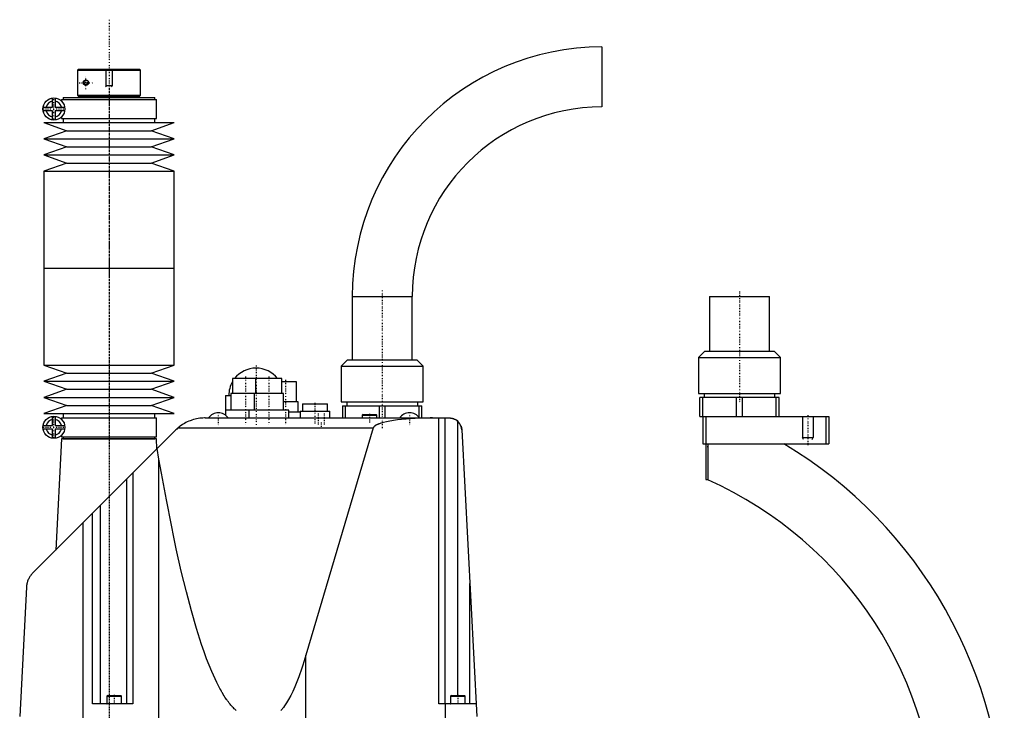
# Model space of a CAD drawing. Extents: x -342 to 171, y -1 to 583.
# Tile 3 of 3: x -342 to 126, y 254 to 583. Entities that reach past the tile are written whole.
import ezdxf

# ---------------------------------------------------------------- set-up
doc = ezdxf.new("R2010")
doc.units = 0
doc.linetypes.add('CENTER', pattern=[1.5, 0.45, -0.5, 0.05, -0.5])
for name, color, linetype in [('AM_0', 7, 'CONTINUOUS'), ('AM_10', 7, 'CONTINUOUS'), ('AM_7', 7, 'CENTER')]:
    doc.layers.add(name, color=color, linetype=linetype)

msp = doc.modelspace()

# ---------------------------------------------------------------- linework, layer by layer
at = {"layer": 'AM_0', "color": 7, "linetype": 'CONTINUOUS'}
for p, q in [((-65.45, 570), (-65.45, 541.5)), ((-314.48, 559.5), (-314.98, 559)), ((-314.98, 559), (-285, 559)), ((-314.98, 559), (-314.98, 547)), ((-314.48, 559.5), (-285.5, 559.5)), ((-285, 559), (-285.5, 559.5)), ((-285, 547), (-285, 559)), ((-326.85, 541.4), (-326.85, 545.72)), ((-325.65, 545.72), (-325.65, 541.4)), ((-322.55, 545), (-322.55, 544.22)), ((-322.55, 545), (-277.45, 545)), ((-321.75, 546), (-321.75, 545)), ((-321.75, 546), (-278.25, 546)), ((-314.98, 547), (-285, 547)), ((-314.98, 547), (-314.48, 546.5)), ((-314.48, 546.5), (-285.5, 546.5)), ((-292, 546), (-292, 546.5)), ((-285.5, 546.5), (-285, 547)), ((-278.25, 545), (-278.25, 546)), ((-277.45, 536), (-277.45, 545)), ((-331.42, 541.4), (-326.85, 541.4)), ((-326.85, 539.6), (-331.42, 539.6)), ((-326.85, 535.28), (-326.85, 539.6)), ((-325.65, 541.4), (-321.08, 541.4)), ((-325.65, 539.6), (-325.65, 535.28)), ((-321.08, 539.6), (-325.65, 539.6)), ((-322.55, 536.78), (-322.55, 536)), ((-322.55, 536), (-277.45, 536)), ((-321.75, 536), (-321.75, 534)), ((-278.25, 534), (-278.25, 536)), ((-331, 534), (-320, 530.15)), ((-331, 534), (-269, 534)), ((-320, 530.15), (-331, 526.31)), ((-320, 530.15), (-280, 530.15)), ((-280, 530.15), (-269, 534)), ((-269, 526.31), (-280, 530.15)), ((-331, 526.31), (-320, 522.47)), ((-331, 526.31), (-269, 526.31)), ((-280, 522.47), (-269, 526.31)), ((-320, 522.47), (-331, 518.62)), ((-320, 522.47), (-280, 522.47)), ((-269, 518.62), (-280, 522.47)), ((-331, 518.62), (-320, 514.77)), ((-331, 518.62), (-269, 518.62)), ((-280, 514.77), (-269, 518.62)), ((-320, 514.77), (-331, 510.93)), ((-331, 510.93), (-331, 464.79)), ((-331, 510.93), (-269, 510.93)), ((-320, 514.77), (-280, 514.77)), ((-269, 510.93), (-280, 514.77)), ((-269, 464.79), (-269, 510.93)), ((-331, 464.79), (-269, 464.79)), ((-331, 464.79), (-331, 418.65)), ((-331, 464.79), (-269, 464.79)), ((-269, 418.65), (-269, 464.79)), ((-184.25, 451.2), (-184.25, 421.2)), ((-184.25, 451.2), (-155.75, 451.2)), ((-155.75, 421.2), (-155.75, 451.2)), ((-14.25, 451.2), (-14.25, 425.2)), ((-14.25, 451.2), (14.25, 451.2)), ((14.25, 425.2), (14.25, 451.2)), ((-16.5, 425.2), (-19.5, 422.2)), ((-19.5, 422.2), (-19.5, 405.2)), ((-19.5, 422.2), (19.5, 422.2)), ((-16.5, 425.2), (16.5, 425.2)), ((19.5, 422.2), (16.5, 425.2)), ((19.5, 405.2), (19.5, 422.2)), ((-331, 418.65), (-320, 414.81)), ((-331, 418.65), (-269, 418.65)), ((-280, 414.81), (-269, 418.65)), ((-186.5, 421.2), (-189.5, 418.2)), ((-189.5, 418.2), (-189.5, 401.2)), ((-189.5, 418.2), (-150.5, 418.2)), ((-186.5, 421.2), (-153.5, 421.2)), ((-150.5, 418.2), (-153.5, 421.2)), ((-150.5, 401.2), (-150.5, 418.2)), ((-320, 414.81), (-331, 410.96)), ((-320, 414.81), (-280, 414.81)), ((-269, 410.96), (-280, 414.81)), ((-331, 410.96), (-320, 407.12)), ((-331, 410.96), (-269, 410.96)), ((-280, 407.12), (-269, 410.96)), ((-241.25, 412.2), (-241.25, 405.2)), ((-217.75, 412.2), (-241.25, 412.2)), ((-230.25, 412.2), (-230.25, 405.2)), ((-217.75, 405.2), (-217.75, 412.2)), ((-210.75, 410.7), (-217.75, 410.7)), ((-210.75, 401.2), (-210.75, 410.7)), ((-320, 407.12), (-331, 403.27)), ((-331, 403.27), (-320, 399.43)), ((-331, 403.27), (-269, 403.27)), ((-320, 407.12), (-280, 407.12)), ((-269, 403.27), (-280, 407.12)), ((-280, 399.43), (-269, 403.27)), ((-244.5, 404.2), (-244.5, 394.78)), ((-244.5, 404.2), (-242, 404.2)), ((-242, 405.2), (-242, 397.2)), ((-217, 405.2), (-242, 405.2)), ((-231, 405.2), (-231, 397.2)), ((-217, 397.2), (-217, 405.2)), ((-19.5, 405.2), (19.5, 405.2)), ((-18.85, 394.2), (-18.85, 403.2)), ((18.85, 403.2), (-18.85, 403.2)), ((-17.44, 394.2), (-17.44, 403.2)), ((-16.89, 405.2), (-16.89, 403.2)), ((-1.41, 394.2), (-1.41, 403.2)), ((1.41, 394.2), (1.41, 403.2)), ((16.89, 403.2), (16.89, 405.2)), ((17.44, 394.2), (17.44, 403.2)), ((18.85, 394.2), (18.85, 403.2)), ((-320, 399.43), (-331, 395.58)), ((-320, 399.43), (-280, 399.43)), ((-269, 395.58), (-280, 399.43)), ((-210, 401.2), (-217, 401.2)), ((-210, 396.2), (-210, 401.2)), ((-208, 400.2), (-208, 396.7)), ((-208, 400.2), (-196, 400.2)), ((-196, 396.7), (-196, 400.2)), ((-189.5, 401.2), (-150.5, 401.2)), ((-188.85, 399.2), (-151.15, 399.2)), ((-188.85, 399.2), (-188.85, 393.5)), ((-187.44, 393.5), (-187.44, 399.2)), ((-186.9, 401.2), (-186.9, 399.2)), ((-171.41, 399.2), (-171.41, 393.5)), ((-168.59, 393.5), (-168.59, 399.2)), ((-153.1, 399.2), (-153.1, 401.2)), ((-152.56, 399.2), (-152.56, 393.84)), ((-151.15, 393.5), (-151.15, 399.2)), ((-331, 395.58), (-269, 395.58)), ((-326.85, 389.98), (-326.85, 394.3)), ((-325.65, 394.3), (-325.65, 389.98)), ((-322.55, 393.58), (-322.55, 392.8)), ((-322.55, 393.58), (-277.45, 393.58)), ((-321.75, 395.58), (-321.75, 393.58)), ((-278.25, 393.58), (-278.25, 395.58)), ((-277.45, 384.58), (-277.45, 393.58)), ((-214.5, 397.2), (-244.5, 397.2)), ((-233.5, 397.2), (-233.5, 393.5)), ((-214.5, 393.5), (-214.5, 397.2)), ((-209, 396.2), (-214.5, 396.2)), ((-209, 396.7), (-209, 393.5)), ((-209, 396.7), (-195, 396.7)), ((-195, 393.5), (-195, 396.7)), ((-179.1, 395.2), (-179.5, 394.8)), ((-179.5, 394.8), (-179.5, 393.5)), ((-179.5, 394.8), (-172.5, 394.8)), ((-179.1, 395.2), (-172.9, 395.2)), ((-172.5, 394.8), (-172.9, 395.2)), ((-172.5, 393.5), (-172.5, 394.8)), ((-18.85, 394.2), (42.5, 394.2)), ((-17.5, 394.2), (-17.5, 381.2)), ((-16, 394.2), (-16, 364.2)), ((41, 394.2), (41, 381.2)), ((42.5, 394.2), (42.5, 381.2)), ((-331.42, 389.98), (-326.85, 389.98)), ((-325.65, 389.98), (-321.08, 389.98)), ((-254.22, 393.5), (-138.14, 393.5)), ((-143, 257.5), (-143, 393.5)), ((-140, 257.5), (-140, 393.5)), ((-134, 261.5), (-134, 391.85)), ((-336.36, 319.57), (-268.36, 387.64)), ((-326.85, 388.18), (-331.42, 388.18)), ((-326.85, 383.86), (-326.85, 388.18)), ((-325.65, 388.18), (-325.65, 383.86)), ((-321.08, 388.18), (-325.65, 388.18)), ((-322.55, 385.36), (-322.55, 384.58)), ((-322.55, 384.58), (-277.45, 384.58)), ((-321.75, 384.58), (-321.75, 383.58)), ((-278.25, 383.58), (-278.25, 384.58)), ((-267.14, 388.76), (-174.27, 388.76)), ((-174.27, 388.76), (-206.35, 280.58)), ((-132.14, 387.81), (-125, 251.5)), ((-322.57, 383.5), (-325.34, 330.6)), ((-277.43, 383.5), (-322.57, 383.5)), ((-321.75, 383.58), (-278.25, 383.58)), ((-321.5, 383.58), (-321.5, 383.5)), ((-278.5, 383.5), (-278.5, 383.58)), ((-277.18, 378.81), (-277.43, 383.5)), ((-17.5, 381.2), (42.5, 381.2)), ((-15, 381.2), (-15, 364.02)), ((-276.23, 373.93), (-277.09, 378.9)), ((-276.23, 202.5), (-276.23, 373.93)), ((-288.69, 367.29), (-288.69, 257.5)), ((-291.69, 364.29), (-291.69, 257.5)), ((-16, 364.2), (-15, 364.2)), ((-304.07, 257.5), (-304.07, 351.89)), ((-307.91, 257.5), (-307.91, 348.05)), ((-307.81, 257.5), (-307.81, 348.15)), ((-312.3, 202.5), (-312.3, 343.66)), ((-128.31, 257.5), (-128.31, 314.66)), ((-339.28, 312.91), (-342.5, 251.5)), ((-206.35, 202.5), (-206.35, 280.58)), ((-300.6, 261.5), (-301, 261.1)), ((-301, 261.1), (-301, 257.6)), ((-301, 261.1), (-294, 261.1)), ((-300.6, 261.5), (-294.4, 261.5)), ((-294, 261.1), (-294.4, 261.5)), ((-294, 257.6), (-294, 261.1)), ((-137.1, 261.5), (-137.5, 261.1)), ((-137.5, 261.1), (-137.5, 257.6)), ((-137.5, 261.1), (-130.5, 261.1)), ((-137.1, 261.5), (-130.9, 261.5)), ((-130.5, 261.1), (-130.9, 261.5)), ((-130.5, 257.6), (-130.5, 261.1)), ((-288.69, 257.5), (-307.91, 257.5)), ((-301, 257.6), (-294, 257.6)), ((-125.31, 257.5), (-143, 257.5)), ((-139.87, 202.5), (-139.87, 257.5)), ((-137.5, 257.6), (-130.5, 257.6))]:
    msp.add_line(p, q, dxfattribs=at)
for points in [[(-309.75, 553, 0), (-309.75, 552.99, 0), (-309.75, 552.98, 0), (-309.75, 552.96, 0), (-309.75, 552.96, 0), (-309.75, 552.95, 0), (-309.75, 552.93, 0), (-309.75, 552.92, 0), (-309.75, 552.9, 0), (-309.75, 552.89, 0), (-309.76, 552.87, 0), (-309.76, 552.87, 0), (-309.76, 552.86, 0), (-309.76, 552.85, 0), (-309.76, 552.83, 0), (-309.76, 552.82, 0), (-309.77, 552.8, 0), (-309.77, 552.79, 0), (-309.77, 552.78, 0), (-309.77, 552.77, 0), (-309.77, 552.76, 0), (-309.78, 552.74, 0), (-309.78, 552.73, 0), (-309.78, 552.73, 0), (-309.78, 552.71, 0), (-309.79, 552.7, 0), (-309.79, 552.69, 0), (-309.79, 552.68, 0), (-309.79, 552.67, 0), (-309.8, 552.66, 0), (-309.8, 552.64, 0), (-309.81, 552.63, 0), (-309.81, 552.61, 0), (-309.81, 552.61, 0), (-309.82, 552.6, 0), (-309.82, 552.58, 0), (-309.83, 552.57, 0), (-309.83, 552.56, 0), (-309.84, 552.54, 0), (-309.84, 552.53, 0), (-309.84, 552.52, 0), (-309.85, 552.52, 0), (-309.85, 552.5, 0), (-309.86, 552.49, 0), (-309.86, 552.48, 0), (-309.87, 552.46, 0), (-309.88, 552.45, 0), (-309.88, 552.44, 0), (-309.88, 552.44, 0), (-309.89, 552.42, 0), (-309.9, 552.41, 0), (-309.9, 552.4, 0), (-309.91, 552.39, 0), (-309.92, 552.38, 0), (-309.92, 552.37, 0), (-309.92, 552.36, 0), (-309.93, 552.35, 0), (-309.94, 552.34, 0), (-309.95, 552.33, 0), (-309.95, 552.32, 0), (-309.96, 552.3, 0), (-309.97, 552.3, 0), (-309.97, 552.29, 0), (-309.98, 552.28, 0), (-309.98, 552.27, 0), (-309.99, 552.27, 0), (-310.01, 552.23, 0), (-310.06, 552.17, 0), (-310.11, 552.12, 0), (-310.17, 552.07, 0), (-310.22, 552.02, 0), (-310.28, 551.98, 0), (-310.31, 551.96, 0), (-310.34, 551.94, 0), (-310.4, 551.9, 0), (-310.47, 551.87, 0), (-310.5, 551.86, 0), (-310.53, 551.84, 0), (-310.59, 551.82, 0), (-310.66, 551.8, 0), (-310.69, 551.79, 0), (-310.72, 551.78, 0), (-310.79, 551.77, 0), (-310.85, 551.76, 0), (-310.91, 551.75, 0), (-310.97, 551.75, 0), (-311.03, 551.75, 0), (-311.06, 551.75, 0), (-311.09, 551.75, 0), (-311.15, 551.76, 0), (-311.22, 551.77, 0), (-311.28, 551.78, 0), (-311.34, 551.8, 0), (-311.4, 551.81, 0), (-311.43, 551.83, 0), (-311.46, 551.84, 0), (-311.51, 551.86, 0), (-311.57, 551.89, 0), (-311.63, 551.92, 0), (-311.68, 551.95, 0), (-311.74, 551.99, 0), (-311.76, 552.01, 0), (-311.79, 552.03, 0), (-311.84, 552.07, 0), (-311.89, 552.12, 0), (-311.93, 552.17, 0), (-311.97, 552.22, 0), (-312.02, 552.27, 0), (-312.04, 552.3, 0), (-312.06, 552.33, 0), (-312.08, 552.37, 0), (-312.09, 552.38, 0), (-312.09, 552.39, 0), (-312.1, 552.4, 0), (-312.1, 552.4, 0), (-312.1, 552.42, 0), (-312.11, 552.43, 0), (-312.12, 552.44, 0), (-312.12, 552.45, 0), (-312.13, 552.46, 0), (-312.13, 552.47, 0), (-312.13, 552.47, 0), (-312.14, 552.49, 0), (-312.14, 552.5, 0), (-312.15, 552.51, 0), (-312.16, 552.52, 0), (-312.16, 552.54, 0), (-312.16, 552.54, 0), (-312.17, 552.55, 0), (-312.17, 552.56, 0), (-312.18, 552.57, 0), (-312.18, 552.59, 0), (-312.18, 552.6, 0), (-312.19, 552.61, 0), (-312.19, 552.62, 0), (-312.19, 552.63, 0), (-312.2, 552.64, 0), (-312.2, 552.65, 0), (-312.2, 552.67, 0), (-312.21, 552.68, 0), (-312.21, 552.69, 0), (-312.21, 552.7, 0), (-312.22, 552.71, 0), (-312.22, 552.72, 0), (-312.22, 552.73, 0), (-312.22, 552.74, 0), (-312.22, 552.75, 0), (-312.23, 552.76, 0), (-312.23, 552.78, 0), (-312.23, 552.78, 0), (-312.23, 552.79, 0), (-312.23, 552.8, 0), (-312.24, 552.82, 0), (-312.24, 552.83, 0), (-312.24, 552.85, 0), (-312.24, 552.86, 0), (-312.24, 552.87, 0), (-312.24, 552.88, 0), (-312.25, 552.89, 0), (-312.25, 552.91, 0), (-312.25, 552.92, 0), (-312.25, 552.93, 0), (-312.25, 552.95, 0), (-312.25, 552.96, 0), (-312.25, 552.96, 0), (-312.25, 552.98, 0), (-312.25, 552.99, 0), (-312.25, 553, 0), (-312.25, 553.01, 0), (-312.25, 553.02, 0), (-312.25, 553.04, 0), (-312.25, 553.04, 0), (-312.25, 553.05, 0), (-312.25, 553.07, 0), (-312.25, 553.08, 0), (-312.25, 553.09, 0), (-312.25, 553.11, 0), (-312.24, 553.12, 0), (-312.24, 553.13, 0), (-312.24, 553.14, 0), (-312.24, 553.15, 0), (-312.24, 553.17, 0), (-312.24, 553.18, 0), (-312.23, 553.2, 0), (-312.23, 553.21, 0), (-312.23, 553.22, 0), (-312.23, 553.22, 0), (-312.23, 553.24, 0), (-312.22, 553.25, 0), (-312.22, 553.26, 0), (-312.22, 553.27, 0), (-312.22, 553.28, 0), (-312.22, 553.29, 0), (-312.21, 553.3, 0), (-312.21, 553.31, 0), (-312.21, 553.32, 0), (-312.2, 553.33, 0), (-312.2, 553.35, 0), (-312.2, 553.36, 0), (-312.19, 553.37, 0), (-312.19, 553.38, 0), (-312.19, 553.39, 0), (-312.18, 553.4, 0), (-312.18, 553.41, 0), (-312.18, 553.43, 0), (-312.17, 553.44, 0), (-312.17, 553.45, 0), (-312.16, 553.46, 0), (-312.16, 553.46, 0), (-312.16, 553.48, 0), (-312.15, 553.49, 0), (-312.14, 553.5, 0), (-312.14, 553.51, 0), (-312.13, 553.53, 0), (-312.13, 553.53, 0), (-312.13, 553.54, 0), (-312.12, 553.55, 0), (-312.12, 553.56, 0), (-312.11, 553.57, 0), (-312.1, 553.58, 0), (-312.1, 553.6, 0), (-312.1, 553.6, 0), (-312.09, 553.61, 0), (-312.09, 553.62, 0), (-312.08, 553.63, 0), (-312.06, 553.67, 0), (-312.04, 553.7, 0), (-312.02, 553.73, 0), (-311.97, 553.78, 0), (-311.93, 553.83, 0), (-311.89, 553.88, 0), (-311.84, 553.93, 0), (-311.79, 553.97, 0), (-311.76, 553.99, 0), (-311.74, 554.01, 0), (-311.68, 554.05, 0), (-311.63, 554.08, 0), (-311.57, 554.11, 0), (-311.51, 554.14, 0), (-311.46, 554.16, 0), (-311.43, 554.17, 0), (-311.4, 554.19, 0), (-311.34, 554.2, 0), (-311.28, 554.22, 0), (-311.22, 554.23, 0), (-311.15, 554.24, 0), (-311.09, 554.25, 0), (-311.06, 554.25, 0), (-311.03, 554.25, 0), (-310.97, 554.25, 0), (-310.91, 554.25, 0), (-310.85, 554.24, 0), (-310.79, 554.23, 0), (-310.72, 554.22, 0), (-310.69, 554.21, 0), (-310.66, 554.2, 0), (-310.59, 554.18, 0), (-310.53, 554.16, 0), (-310.5, 554.14, 0), (-310.47, 554.13, 0), (-310.4, 554.1, 0), (-310.34, 554.06, 0), (-310.31, 554.04, 0), (-310.28, 554.02, 0), (-310.22, 553.98, 0), (-310.17, 553.93, 0), (-310.11, 553.88, 0), (-310.06, 553.83, 0), (-310.01, 553.77, 0), (-309.99, 553.73, 0), (-309.98, 553.73, 0), (-309.98, 553.72, 0), (-309.97, 553.71, 0), (-309.97, 553.7, 0), (-309.96, 553.7, 0), (-309.95, 553.68, 0), (-309.95, 553.67, 0), (-309.94, 553.66, 0), (-309.93, 553.65, 0), (-309.92, 553.64, 0), (-309.92, 553.63, 0), (-309.92, 553.62, 0), (-309.91, 553.61, 0), (-309.9, 553.6, 0), (-309.9, 553.59, 0), (-309.89, 553.58, 0), (-309.88, 553.56, 0), (-309.88, 553.56, 0), (-309.88, 553.55, 0), (-309.87, 553.54, 0), (-309.86, 553.52, 0), (-309.86, 553.51, 0), (-309.85, 553.5, 0), (-309.85, 553.48, 0), (-309.84, 553.48, 0), (-309.84, 553.47, 0), (-309.84, 553.46, 0), (-309.83, 553.44, 0), (-309.83, 553.43, 0), (-309.82, 553.42, 0), (-309.82, 553.4, 0), (-309.81, 553.39, 0), (-309.81, 553.39, 0), (-309.81, 553.37, 0), (-309.8, 553.36, 0), (-309.8, 553.34, 0), (-309.79, 553.33, 0), (-309.79, 553.32, 0), (-309.79, 553.31, 0), (-309.79, 553.3, 0), (-309.78, 553.29, 0), (-309.78, 553.27, 0), (-309.78, 553.27, 0), (-309.78, 553.26, 0), (-309.77, 553.24, 0), (-309.77, 553.23, 0), (-309.77, 553.22, 0), (-309.77, 553.21, 0), (-309.77, 553.2, 0), (-309.76, 553.18, 0), (-309.76, 553.17, 0), (-309.76, 553.15, 0), (-309.76, 553.14, 0), (-309.76, 553.13, 0), (-309.76, 553.13, 0), (-309.75, 553.11, 0), (-309.75, 553.1, 0), (-309.75, 553.08, 0), (-309.75, 553.07, 0), (-309.75, 553.05, 0), (-309.75, 553.04, 0), (-309.75, 553.04, 0), (-309.75, 553.02, 0), (-309.75, 553.01, 0), (-309.75, 553, 0)], [(-254.22, 393.5, 0), (-254.57, 393.5, 0), (-255.3, 393.47, 0), (-256.04, 393.42, 0), (-256.41, 393.38, 0), (-256.79, 393.33, 0), (-257.55, 393.22, 0), (-258.31, 393.08, 0), (-259.07, 392.9, 0), (-259.83, 392.7, 0), (-260.57, 392.46, 0), (-260.94, 392.33, 0), (-261.31, 392.2, 0), (-262.03, 391.91, 0), (-262.74, 391.59, 0), (-263.42, 391.26, 0), (-264.1, 390.89, 0), (-264.79, 390.48, 0), (-265.13, 390.26, 0), (-265.48, 390.03, 0), (-266.16, 389.54, 0), (-266.55, 389.25, 0), (-266.65, 389.16, 0), (-266.76, 389.07, 0), (-266.82, 389.03, 0), (-266.87, 388.98, 0), (-266.98, 388.9, 0), (-267.09, 388.81, 0), (-267.14, 388.76, 0)], [(-146.02, 393.5, 0), (-147.22, 393.5, 0), (-149.59, 393.46, 0), (-151.94, 393.39, 0), (-153.11, 393.34, 0), (-154.25, 393.28, 0), (-156.51, 393.14, 0), (-158.68, 392.97, 0), (-160.77, 392.77, 0), (-162.75, 392.53, 0), (-164.61, 392.27, 0), (-165.5, 392.13, 0), (-166.34, 391.98, 0), (-167.93, 391.66, 0), (-169.36, 391.33, 0), (-170.62, 390.97, 0), (-171.28, 390.75, 0), (-171.46, 390.69, 0), (-171.63, 390.63, 0), (-171.71, 390.59, 0), (-171.8, 390.56, 0), (-171.96, 390.5, 0), (-172.11, 390.43, 0), (-172.26, 390.37, 0), (-172.41, 390.3, 0), (-172.55, 390.24, 0), (-172.62, 390.2, 0), (-172.69, 390.17, 0), (-172.82, 390.1, 0), (-172.94, 390.04, 0), (-173, 390, 0), (-173.06, 389.97, 0), (-173.18, 389.9, 0), (-173.28, 389.84, 0), (-173.34, 389.8, 0), (-173.39, 389.77, 0), (-173.49, 389.7, 0), (-173.58, 389.63, 0), (-173.67, 389.56, 0), (-173.75, 389.49, 0), (-173.82, 389.42, 0), (-173.86, 389.39, 0), (-173.9, 389.36, 0), (-173.96, 389.29, 0), (-174.02, 389.22, 0), (-174.07, 389.15, 0), (-174.12, 389.08, 0), (-174.17, 389.01, 0), (-174.19, 388.97, 0), (-174.2, 388.94, 0), (-174.24, 388.87, 0), (-174.25, 388.83, 0), (-174.26, 388.81, 0), (-174.26, 388.8, 0), (-174.26, 388.8, 0), (-174.26, 388.79, 0), (-174.27, 388.78, 0), (-174.27, 388.77, 0), (-174.27, 388.76, 0)], [(-138.14, 393.5, 0), (-138.04, 393.5, 0), (-137.83, 393.49, 0), (-137.62, 393.48, 0), (-137.51, 393.47, 0), (-137.4, 393.46, 0), (-137.17, 393.42, 0), (-136.93, 393.38, 0), (-136.69, 393.32, 0), (-136.43, 393.25, 0), (-136.18, 393.17, 0), (-136.05, 393.13, 0), (-135.92, 393.08, 0), (-135.67, 392.97, 0), (-135.42, 392.85, 0), (-135.18, 392.72, 0), (-134.95, 392.59, 0), (-134.73, 392.44, 0), (-134.62, 392.36, 0), (-134.51, 392.28, 0), (-134.3, 392.12, 0), (-134.1, 391.94, 0), (-134, 391.85, 0)], [(-138.14, 393.5, 0), (-138.05, 393.5, 0), (-137.89, 393.5, 0), (-137.73, 393.49, 0), (-137.65, 393.48, 0), (-137.57, 393.47, 0), (-137.41, 393.46, 0), (-137.25, 393.43, 0), (-137.09, 393.41, 0), (-136.93, 393.38, 0), (-136.77, 393.34, 0), (-136.69, 393.32, 0), (-136.61, 393.3, 0), (-136.45, 393.26, 0), (-136.3, 393.21, 0), (-136.15, 393.16, 0), (-135.99, 393.1, 0), (-135.84, 393.04, 0), (-135.77, 393.01, 0), (-135.69, 392.98, 0), (-135.55, 392.91, 0), (-135.4, 392.84, 0), (-135.33, 392.8, 0)], [(-132.56, 389.71, 0), (-132.54, 389.66, 0), (-132.5, 389.56, 0), (-132.46, 389.46, 0), (-132.45, 389.41, 0), (-132.43, 389.36, 0), (-132.4, 389.25, 0), (-132.37, 389.15, 0), (-132.34, 389.04, 0), (-132.31, 388.94, 0), (-132.29, 388.83, 0), (-132.27, 388.78, 0), (-132.26, 388.73, 0), (-132.24, 388.62, 0), (-132.22, 388.51, 0), (-132.2, 388.41, 0), (-132.19, 388.3, 0), (-132.18, 388.19, 0), (-132.17, 388.14, 0), (-132.16, 388.08, 0), (-132.15, 387.98, 0), (-132.15, 387.87, 0), (-132.14, 387.81, 0)], [(-267.14, 388.76, 0), (-267.35, 388.58, 0), (-267.76, 388.21, 0), (-268.17, 387.83, 0), (-268.36, 387.64, 0)], [(-239.55, 254.38, 0), (-239.96, 254.74, 0), (-240.17, 254.92, 0), (-240.37, 255.12, 0), (-240.78, 255.52, 0), (-241.18, 255.94, 0), (-241.39, 256.16, 0), (-241.59, 256.39, 0), (-242, 256.85, 0), (-242.4, 257.34, 0), (-242.81, 257.84, 0), (-243.22, 258.37, 0), (-243.62, 258.92, 0), (-243.83, 259.2, 0), (-244.03, 259.49, 0), (-244.44, 260.08, 0), (-244.84, 260.7, 0), (-245.25, 261.33, 0), (-245.66, 261.98, 0), (-246.06, 262.66, 0), (-246.27, 263.01, 0), (-246.47, 263.36, 0), (-246.87, 264.07, 0), (-247.28, 264.81, 0), (-248.7, 267.57, 0), (-251.13, 272.88, 0), (-253.56, 278.95, 0), (-254.77, 282.27, 0), (-255.98, 285.78, 0), (-258.39, 293.36, 0), (-260.8, 301.69, 0), (-263.2, 310.76, 0), (-265.59, 320.58, 0), (-267.97, 331.15, 0), (-269.16, 336.71, 0), (-270.34, 342.45, 0), (-272.71, 354.49, 0), (-275.06, 367.27, 0), (-276.23, 373.93, 0)], [(-336.36, 319.57, 0), (-336.49, 319.44, 0), (-336.73, 319.18, 0), (-336.97, 318.91, 0), (-337.08, 318.77, 0), (-337.19, 318.63, 0), (-337.41, 318.34, 0), (-337.62, 318.03, 0), (-337.83, 317.7, 0), (-338.03, 317.36, 0), (-338.22, 317.01, 0), (-338.31, 316.83, 0), (-338.39, 316.64, 0), (-338.56, 316.26, 0), (-338.71, 315.86, 0), (-338.84, 315.45, 0), (-338.92, 315.2, 0), (-338.94, 315.13, 0), (-338.96, 315.06, 0), (-338.97, 315.03, 0), (-338.97, 314.99, 0), (-338.99, 314.92, 0), (-339.01, 314.85, 0), (-339.03, 314.77, 0), (-339.05, 314.7, 0), (-339.06, 314.62, 0), (-339.07, 314.59, 0), (-339.08, 314.55, 0), (-339.09, 314.47, 0), (-339.11, 314.4, 0), (-339.12, 314.36, 0), (-339.12, 314.32, 0), (-339.14, 314.25, 0), (-339.15, 314.17, 0), (-339.16, 314.13, 0), (-339.16, 314.09, 0), (-339.17, 314.02, 0), (-339.19, 313.94, 0), (-339.2, 313.86, 0), (-339.21, 313.78, 0), (-339.22, 313.7, 0), (-339.22, 313.66, 0), (-339.23, 313.62, 0), (-339.24, 313.54, 0), (-339.24, 313.46, 0), (-339.25, 313.38, 0), (-339.26, 313.29, 0), (-339.26, 313.21, 0), (-339.27, 313.17, 0), (-339.27, 313.13, 0), (-339.28, 313.04, 0), (-339.28, 312.96, 0), (-339.28, 312.91, 0)], [(-206.35, 280.58, 0), (-206.83, 278.99, 0), (-207.78, 275.95, 0), (-208.74, 273.08, 0), (-209.22, 271.71, 0), (-209.7, 270.39, 0), (-210.67, 267.88, 0), (-211.63, 265.54, 0), (-212.59, 263.39, 0), (-213.56, 261.41, 0), (-214.52, 259.62, 0), (-215.01, 258.78, 0), (-215.49, 258, 0), (-216.46, 256.56, 0), (-217.02, 255.8, 0), (-217.18, 255.6, 0), (-217.35, 255.4, 0), (-217.43, 255.3, 0), (-217.51, 255.2, 0), (-217.67, 255.01, 0), (-217.83, 254.83, 0), (-217.99, 254.65, 0), (-218.15, 254.47, 0), (-218.31, 254.3, 0)]]:
    msp.add_polyline3d(points, dxfattribs=at)
for centre in [(-326.25, 540.5), (-326.25, 389.08)]:
    msp.add_circle(centre, 5.25, dxfattribs=at)
for centre, radius, start, end in [((-65.45, 451.2), 118.8, 90, 180), ((-326.25, 540.5), 3.75, 99.2069, 166.1135), ((-326.25, 540.5), 3.75, 13.8865, 80.7931), ((-326.25, 540.5), 3.75, 193.8865, 260.7931), ((-326.25, 540.5), 3.75, 279.2069, 346.1135), ((-65.45, 451.2), 90.3, 90, 180), ((-230, 404.2), 13, 37.9799, 142.0201), ((-230, 404.2), 13, 149.9267, 180), ((-248, 390.33), 5.66, 34.0607, 145.9393), ((-157, 390.33), 5.66, 34.0607, 145.9393), ((-326.25, 389.08), 3.75, 99.2069, 166.1135), ((-326.25, 389.08), 3.75, 13.8865, 80.7931), ((-138.14, 387.5), 6, 3, 62.1059), ((-326.25, 389.08), 3.75, 193.8865, 260.7931), ((-326.25, 389.08), 3.75, 279.2069, 346.1135), ((-90, 196), 216, 0, 59.0267), ((-90, 196), 184, 0, 65.9453), ((-300.9, 257.6), 0.1, 180, 270), ((-294.1, 257.6), 0.1, 270, 0), ((-137.4, 257.6), 0.1, 180, 270), ((-130.6, 257.6), 0.1, 270, 0)]:
    msp.add_arc(centre, radius, start, end, dxfattribs=at)
at = {"layer": 'AM_10', "color": 7, "linetype": 'CONTINUOUS'}
for p, q in [((-301.5, 559.5), (-301.5, 551.5)), ((-298.5, 559.5), (-298.5, 551.5)), ((-298.5, 551.5), (-301.5, 551.5)), ((-301.23, 551.03), (-301.5, 551.5)), ((-298.77, 551.03), (-298.5, 551.5)), ((30, 394.2), (30, 384.2)), ((35, 394.2), (35, 384.2)), ((30.43, 383.2), (30, 384.2)), ((30, 384.2), (35, 384.2)), ((34.57, 383.2), (35, 384.2))]:
    msp.add_line(p, q, dxfattribs=at)
msp.add_arc((-311, 553), 0.974, 75, 15, dxfattribs=at)
at = {"layer": 'AM_7', "color": 4, "linetype": 'CENTER'}
for p, q in [((-300, 582.98), (-300, 66.53)), ((-314.15, 553), (-307.85, 553)), ((-311, 549.85), (-311, 556.15)), ((-300, 550.06), (-300, 460.73)), ((-326.25, 535.46), (-326.25, 545.54)), ((-331.29, 540.5), (-321.21, 540.5)), ((-300, 468.85), (-300, 379.52)), ((-170, 454.2), (-170, 388.2)), ((0, 453.6), (0, 400.8)), ((-300, 421), (-300, 146)), ((-230, 418.5), (-230, 389.9)), ((-235, 413.25), (-235, 390.15)), ((-224, 413.25), (-224, 390.15)), ((-216, 411.68), (-216, 390.23)), ((-202, 400.65), (-202, 390.75)), ((-326.25, 384.04), (-326.25, 394.12)), ((-248, 396.27), (-248, 390.05)), ((-200.42, 395.55), (-200.42, 390.05)), ((-197.58, 395.55), (-197.58, 390.05)), ((-176, 395.4), (-176, 391)), ((-157, 396.27), (-157, 390.05)), ((32.5, 394.85), (32.5, 380.55)), ((-331.29, 389.08), (-321.21, 389.08)), ((-199, 391.3), (-199, 389.1)), ((-14.95, 379.7), (-16.05, 379.7)), ((-297.5, 261.7), (-297.5, 257.3)), ((-134, 261.7), (-134, 257.3))]:
    msp.add_line(p, q, dxfattribs=at)

doc.saveas('drawing.dxf')
